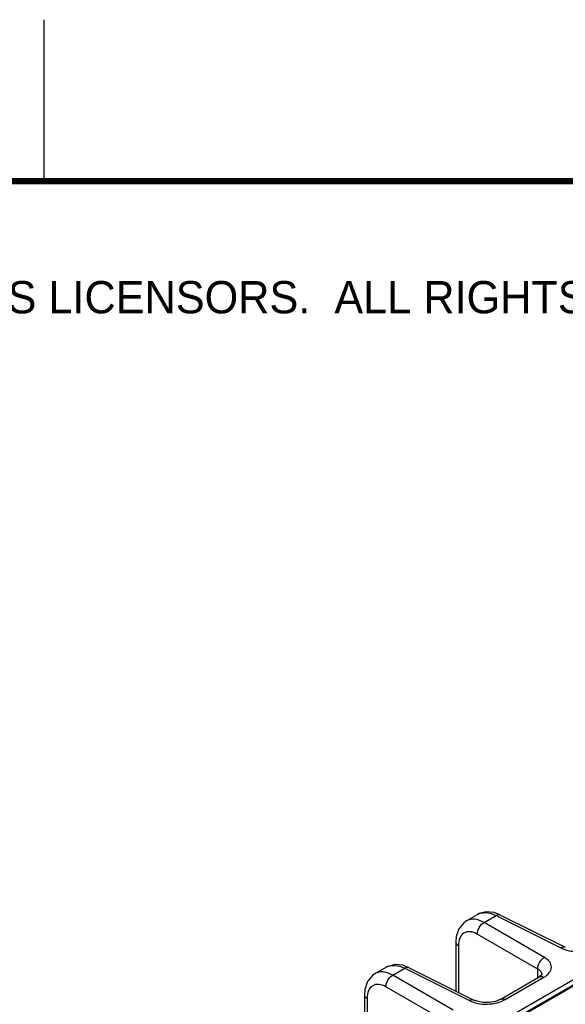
# Model space of a CAD drawing. Header units: inches. Extents: x 0 to 34, y 0 to 22.
# Tile 87 of 168: x 4.1 to 5.8, y 19 to 22. Entities that reach past the tile are written whole.
import ezdxf

# ---------------------------------------------------------------- set-up
doc = ezdxf.new("R2010")
doc.units = ezdxf.units.IN
doc.header["$LTSCALE"] = 1.87
doc.header["$MEASUREMENT"] = 0
doc.layers.get('0').update_dxf_attribs({"linetype": 'CONTINUOUS'})
doc.styles.add('TEXTSTYLE_2', font='txt')

msp = doc.modelspace()

# ---------------------------------------------------------------- linework, layer by layer
at = {"color": 2, "linetype": 'CONTINUOUS'}
msp.add_line((4.2, 21.5), (4.2, 22), dxfattribs=at)
at = {"color": 7, "linetype": 'CONTINUOUS'}
for p, q in [((1.6595, 16.6181), (7.8527, 20.194)), ((3.1917, 17.4864), (7.8651, 20.1848)), ((3.1972, 17.4859), (7.8706, 20.1843)), ((5.5059, 19.2109), (5.54, 19.2306)), ((5.6115, 19.2291), (5.8118, 19.1291)), ((5.5606, 19.2059), (5.5976, 19.2272)), ((5.7474, 19.098), (5.5606, 19.2059)), ((5.5976, 19.2272), (5.7979, 19.1272)), ((5.7265, 19.0619), (5.5397, 19.1697)), ((5.4735, 19.1452), (5.4735, 18.9939)), ((5.4814, 19.1336), (5.4814, 18.9899)), ((5.8118, 19.1291), (5.8118, 19.1291)), ((5.2235, 19.0479), (5.2575, 19.0675)), ((5.2781, 19.0428), (5.3151, 19.0641)), ((5.3151, 19.0641), (5.5154, 18.9641)), ((5.329, 19.066), (5.5293, 18.966)), ((5.7265, 19.0345), (5.7265, 19.0619)), ((5.4649, 18.9349), (5.2781, 19.0428)), ((5.6121, 18.9685), (5.7314, 19.0373)), ((5.6262, 18.9674), (5.7454, 19.0363)), ((5.7314, 19.0373), (5.7314, 19.0373)), ((5.74, 19.0436), (5.74, 19.0437)), ((5.4441, 18.8988), (5.2573, 19.0066)), ((5.191, 18.9821), (5.191, 18.8465)), ((5.1989, 18.9705), (5.1989, 18.8425)), ((5.5293, 18.966), (5.5293, 18.966))]:
    msp.add_line(p, q, dxfattribs=at)
at = {"color": 7, "linetype": 'CONTINUOUS', "const_width": 0.02}
msp.add_lwpolyline([(33.5, 21.5), (0.5, 21.5)], dxfattribs=at)
at = {"color": 7, "linetype": 'CONTINUOUS'}
for points in [[(5.6115, 19.2291), (5.5917, 19.2366), (5.5675, 19.2389), (5.5452, 19.2333), (5.5399, 19.2306)], [(5.506, 19.211), (5.4976, 19.2051), (5.4828, 19.1866), (5.4748, 19.1621), (5.4735, 19.1452)], [(5.2235, 19.0479), (5.2151, 19.042), (5.2004, 19.0235), (5.1923, 18.999), (5.191, 18.9821)], [(5.329, 19.066), (5.3092, 19.0735), (5.285, 19.0758), (5.2628, 19.0702), (5.2575, 19.0675)], [(5.7401, 19.0445), (5.7402, 19.0448), (5.7386, 19.0428), (5.7314, 19.0373)], [(5.6121, 18.9685), (5.61, 18.9673), (5.5955, 18.9618), (5.5768, 18.9586), (5.557, 18.9587), (5.5395, 18.9621), (5.5293, 18.966)]]:
    msp.add_lwpolyline(points, dxfattribs=at)
msp.add_arc((5.7251, 19.0437), 0.0149, 359.9978, 3.4411, dxfattribs=at)
for points, knots in [([(5.54, 19.2306), (5.5478, 19.2351), (5.5686, 19.2389), (5.5879, 19.2321), (5.5976, 19.2272)], [0, 0, 0, 0, 0.454241, 1, 1, 1, 1]), ([(5.6115, 19.2291), (5.6095, 19.2301), (5.6044, 19.2307), (5.5998, 19.2286), (5.5976, 19.2272)], [0, 0, 0, 0, 0.452183, 1, 1, 1, 1]), ([(5.5606, 19.2059), (5.5515, 19.211), (5.5334, 19.2184), (5.5133, 19.2152), (5.506, 19.211)], [0, 0, 0, 0, 0.550041, 1, 1, 1, 1]), ([(5.5397, 19.1697), (5.5395, 19.1769), (5.5442, 19.1912), (5.5543, 19.2025), (5.5606, 19.2059)], [0, 0, 0, 0, 0.499994, 1, 1, 1, 1]), ([(5.5397, 19.1697), (5.5329, 19.1737), (5.5191, 19.1794), (5.4968, 19.1754), (5.4832, 19.157), (5.4814, 19.1418), (5.4814, 19.1336)], [0, 0, 0, 0, 0.270837, 0.491326, 0.717628, 1, 1, 1, 1]), ([(5.4814, 19.1336), (5.4802, 19.1343), (5.4764, 19.1371), (5.4735, 19.1418), (5.4735, 19.1452)], [0, 0, 0, 0, 0.291472, 1, 1, 1, 1]), ([(5.7979, 19.1272), (5.806, 19.1231), (5.8244, 19.1175), (5.8536, 19.1154), (5.8827, 19.1192), (5.9008, 19.126), (5.9086, 19.1305)], [0, 0, 0, 0, 0.237349, 0.500045, 0.762728, 1, 1, 1, 1]), ([(5.8118, 19.1291), (5.8098, 19.1301), (5.8047, 19.1306), (5.8001, 19.1286), (5.7979, 19.1272)], [0, 0, 0, 0, 0.452175, 1, 1, 1, 1]), ([(5.7265, 19.0619), (5.7263, 19.0691), (5.731, 19.0834), (5.7411, 19.0946), (5.7474, 19.098)], [0, 0, 0, 0, 0.499994, 1, 1, 1, 1]), ([(5.7454, 19.0363), (5.7519, 19.04), (5.7628, 19.0483), (5.7711, 19.0671), (5.7642, 19.0863), (5.7535, 19.0945), (5.7474, 19.098)], [0, 0, 0, 0, 0.282235, 0.508517, 0.729022, 1, 1, 1, 1]), ([(5.2781, 19.0428), (5.2691, 19.0479), (5.251, 19.0553), (5.2309, 19.0521), (5.2235, 19.0479)], [0, 0, 0, 0, 0.550041, 1, 1, 1, 1]), ([(5.2575, 19.0675), (5.2653, 19.072), (5.2862, 19.0758), (5.3055, 19.069), (5.3151, 19.0641)], [0, 0, 0, 0, 0.454241, 1, 1, 1, 1]), ([(5.329, 19.066), (5.3271, 19.067), (5.3219, 19.0676), (5.3174, 19.0655), (5.3151, 19.0641)], [0, 0, 0, 0, 0.452183, 1, 1, 1, 1]), ([(5.74, 19.0445), (5.7398, 19.0479), (5.7364, 19.0553), (5.7302, 19.0599), (5.7265, 19.0619)], [0, 0, 0, 0, 0.448189, 1, 1, 1, 1]), ([(5.2573, 19.0066), (5.2571, 19.0138), (5.2617, 19.0282), (5.2718, 19.0394), (5.2781, 19.0428)], [0, 0, 0, 0, 0.499994, 1, 1, 1, 1]), ([(5.7314, 19.0373), (5.7323, 19.0379), (5.7369, 19.0396), (5.7421, 19.0381), (5.7454, 19.0363)], [0, 0, 0, 0, 0.222727, 1, 1, 1, 1]), ([(5.2573, 19.0066), (5.2504, 19.0106), (5.2367, 19.0163), (5.2144, 19.0123), (5.2008, 18.9939), (5.1989, 18.9787), (5.1989, 18.9705)], [0, 0, 0, 0, 0.270837, 0.491326, 0.717628, 1, 1, 1, 1]), ([(5.1989, 18.9705), (5.1978, 18.9712), (5.1939, 18.974), (5.191, 18.9787), (5.191, 18.9821)], [0, 0, 0, 0, 0.291472, 1, 1, 1, 1]), ([(5.5154, 18.9641), (5.5235, 18.9601), (5.542, 18.9544), (5.5712, 18.9523), (5.6002, 18.9561), (5.6183, 18.9629), (5.6262, 18.9674)], [0, 0, 0, 0, 0.237349, 0.500045, 0.762728, 1, 1, 1, 1]), ([(5.5293, 18.966), (5.5274, 18.967), (5.5222, 18.9675), (5.5177, 18.9655), (5.5154, 18.9641)], [0, 0, 0, 0, 0.452175, 1, 1, 1, 1]), ([(5.6121, 18.9685), (5.613, 18.969), (5.6177, 18.9707), (5.6229, 18.9692), (5.6262, 18.9674)], [0, 0, 0, 0, 0.222733, 1, 1, 1, 1])]:
    msp.add_open_spline(points, degree=3, knots=knots, dxfattribs=at)

# ---------------------------------------------------------------- texts
at = {"color": 2, "linetype": 'CONTINUOUS', "insert": (0.9071, 21.1911), "char_height": 0.1, "width": 7.3, "attachment_point": 1, "line_spacing_factor": 0.9, "style": 'TEXTSTYLE_2'}
msp.add_mtext('NATIONAL INSTRUMENTS CORPORATION AND ITS LICENSORS.  ALL RIGHTS RESERVED.', dxfattribs=at)

doc.saveas('drawing.dxf')
